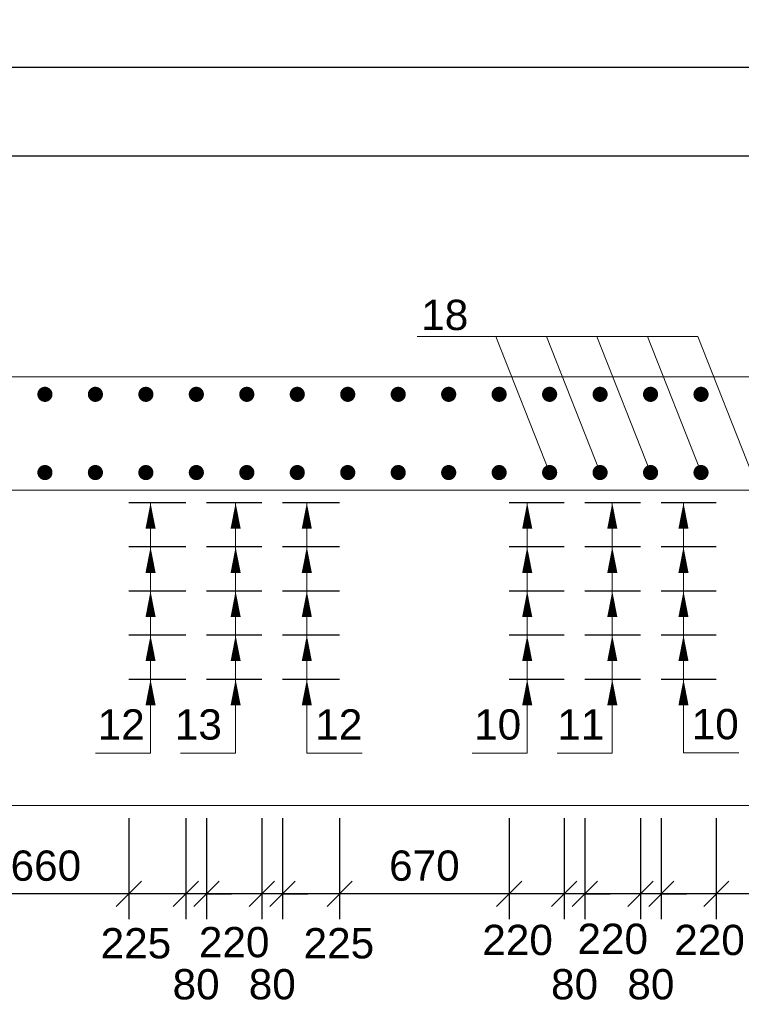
# Model space of a CAD drawing. Extents: x 1458 to 5663, y 832 to 1370.
# Tile 24 of 48: x 2102 to 2159, y 1079 to 1157. Entities that reach past the tile are written whole.
import ezdxf
from ezdxf.enums import TextEntityAlignment as Align

# ---------------------------------------------------------------- set-up
doc = ezdxf.new("R2010")
doc.units = 0
doc.layers.get('0').update_dxf_attribs({"linetype": 'CONTINUOUS'})
doc.layers.get('Defpoints').update_dxf_attribs({"linetype": 'CONTINUOUS'})
for name, color, linetype, lineweight in [('0.09mm', 2, 'CONTINUOUS', 9), ('0.13mm', 140, 'CONTINUOUS', 13), ('0.25mm', 1, 'CONTINUOUS', 25)]:
    doc.layers.add(name, color=color, linetype=linetype, lineweight=lineweight)
doc.styles.add('ARIAL', font='arial.ttf')
doc.dimstyles.new('MD_e50', dxfattribs={"dimtxt": 2.4, "dimasz": 2, "dimexe": 2, "dimexo": 1, "dimgap": 1, "dimtad": 1, "dimdec": 4, "dimlfac": 50, "dimdsep": 46, "dimtxsty": 'ARIAL', "dimblk1": 'OBLIQUE', "dimblk2": 'OBLIQUE', "dimsah": 1, "dimcen": 2.5, "dimdle": 2, "dimadec": 0, "dimazin": 0, "dimtfac": 1, "dimtdec": 4, "dimtmove": 2, "dimatfit": 3, "dimldrblk": 'OBLIQUE', "dimfxl": 2, "dimtolj": 1, "dimtzin": 0, "dimarcsym": 0})

# ---------------------------------------------------------------- blocks, each defined once
blk = doc.blocks.new('_OBLIQUE')
at = {"color": 0, "linetype": 'ByBlock'}
blk.add_line((-0.5, -0.5), (0.5, 0.5), dxfattribs=at)
blk = doc.blocks.new('*D312')
at = {"layer": '0.09mm', "color": 0, "lineweight": -2, "transparency": 16777216}
for p, q in [((2156.774, 1093.491), (2156.774, 1085.491)), ((2170.5, 1093.491), (2170.5, 1085.491)), ((2172.5, 1087.491), (2154.774, 1087.491))]:
    blk.add_line(p, q, dxfattribs=at)
at = {"layer": 'Defpoints', "color": 0, "transparency": 16777216}
for p in [(2156.774, 1094.491), (2170.5, 1094.491), (2156.774, 1087.491)]:
    blk.add_point(p, dxfattribs=at)
at = {"layer": '0.09mm', "color": 0, "lineweight": -2, "transparency": 16777216, "xscale": 2, "yscale": 2, "zscale": 2, "rotation": 180}
blk.add_blockref('_OBLIQUE', (2156.774, 1087.491), dxfattribs=at)
at = {"layer": '0.09mm', "color": 0, "lineweight": -2, "transparency": 16777216, "xscale": 2, "yscale": 2, "zscale": 2}
blk.add_blockref('_OBLIQUE', (2170.5, 1087.491), dxfattribs=at)
at = {"layer": '0.09mm', "color": 0, "transparency": 16777216, "insert": (2163.637, 1089.716), "char_height": 2.4, "attachment_point": 5, "style": 'ARIAL'}
blk.add_mtext('\\A1;690', dxfattribs=at)
blk = doc.blocks.new('*D313')
at = {"layer": '0.09mm', "color": 0, "lineweight": -2, "transparency": 16777216}
for p, q in [((2152.415, 1093.491), (2152.415, 1085.491)), ((2156.774, 1093.491), (2156.774, 1085.491)), ((2158.774, 1087.491), (2150.415, 1087.491))]:
    blk.add_line(p, q, dxfattribs=at)
at = {"layer": 'Defpoints', "color": 0, "transparency": 16777216}
for p in [(2152.415, 1094.491), (2156.774, 1094.491), (2152.415, 1087.491)]:
    blk.add_point(p, dxfattribs=at)
at = {"layer": '0.09mm', "color": 0, "lineweight": -2, "transparency": 16777216, "xscale": 2, "yscale": 2, "zscale": 2, "rotation": 180}
blk.add_blockref('_OBLIQUE', (2152.415, 1087.491), dxfattribs=at)
at = {"layer": '0.09mm', "color": 0, "lineweight": -2, "transparency": 16777216, "xscale": 2, "yscale": 2, "zscale": 2}
blk.add_blockref('_OBLIQUE', (2156.774, 1087.491), dxfattribs=at)
at = {"layer": '0.09mm', "color": 0, "transparency": 16777216, "insert": (2156.237, 1083.826), "char_height": 2.4, "attachment_point": 5, "style": 'ARIAL'}
blk.add_mtext('\\A1;220', dxfattribs=at)
blk = doc.blocks.new('*D314')
at = {"layer": '0.09mm', "color": 0, "lineweight": -2, "transparency": 16777216}
for p, q in [((2150.763, 1093.491), (2150.763, 1085.491)), ((2152.415, 1093.491), (2152.415, 1085.491)), ((2150.763, 1087.491), (2148.763, 1087.491)), ((2152.415, 1087.491), (2150.763, 1087.491)), ((2152.415, 1087.491), (2154.415, 1087.491))]:
    blk.add_line(p, q, dxfattribs=at)
at = {"layer": 'Defpoints', "color": 0, "transparency": 16777216}
for p in [(2150.763, 1094.491), (2152.415, 1094.491), (2150.763, 1087.491)]:
    blk.add_point(p, dxfattribs=at)
at = {"layer": '0.09mm', "color": 0, "lineweight": -2, "transparency": 16777216, "xscale": 2, "yscale": 2, "zscale": 2}
blk.add_blockref('_OBLIQUE', (2150.763, 1087.491), dxfattribs=at)
at = {"layer": '0.09mm', "color": 0, "lineweight": -2, "transparency": 16777216, "xscale": 2, "yscale": 2, "zscale": 2, "rotation": 180}
blk.add_blockref('_OBLIQUE', (2152.415, 1087.491), dxfattribs=at)
at = {"layer": '0.09mm', "color": 0, "transparency": 16777216, "insert": (2151.589, 1080.314), "char_height": 2.4, "attachment_point": 5, "style": 'ARIAL'}
blk.add_mtext('\\A1;80', dxfattribs=at)
blk = doc.blocks.new('*D315')
at = {"layer": '0.09mm', "color": 0, "lineweight": -2, "transparency": 16777216}
for p, q in [((2146.363, 1093.491), (2146.363, 1085.491)), ((2150.763, 1093.491), (2150.763, 1085.491)), ((2152.763, 1087.491), (2144.363, 1087.491))]:
    blk.add_line(p, q, dxfattribs=at)
at = {"layer": 'Defpoints', "color": 0, "transparency": 16777216}
for p in [(2146.363, 1094.491), (2150.763, 1094.491), (2146.363, 1087.491)]:
    blk.add_point(p, dxfattribs=at)
at = {"layer": '0.09mm', "color": 0, "lineweight": -2, "transparency": 16777216, "xscale": 2, "yscale": 2, "zscale": 2, "rotation": 180}
blk.add_blockref('_OBLIQUE', (2146.363, 1087.491), dxfattribs=at)
at = {"layer": '0.09mm', "color": 0, "lineweight": -2, "transparency": 16777216, "xscale": 2, "yscale": 2, "zscale": 2}
blk.add_blockref('_OBLIQUE', (2150.763, 1087.491), dxfattribs=at)
at = {"layer": '0.09mm', "color": 0, "transparency": 16777216, "insert": (2148.563, 1083.913), "char_height": 2.4, "attachment_point": 5, "style": 'ARIAL'}
blk.add_mtext('\\A1;220', dxfattribs=at)
blk = doc.blocks.new('*D316')
at = {"layer": '0.09mm', "color": 0, "lineweight": -2, "transparency": 16777216}
for p, q in [((2140.352, 1093.491), (2140.352, 1085.491)), ((2144.711, 1093.491), (2144.711, 1085.491)), ((2146.711, 1087.491), (2138.352, 1087.491))]:
    blk.add_line(p, q, dxfattribs=at)
at = {"layer": 'Defpoints', "color": 0, "transparency": 16777216}
for p in [(2140.352, 1094.491), (2144.711, 1094.491), (2140.352, 1087.491)]:
    blk.add_point(p, dxfattribs=at)
at = {"layer": '0.09mm', "color": 0, "lineweight": -2, "transparency": 16777216, "xscale": 2, "yscale": 2, "zscale": 2, "rotation": 180}
blk.add_blockref('_OBLIQUE', (2140.352, 1087.491), dxfattribs=at)
at = {"layer": '0.09mm', "color": 0, "lineweight": -2, "transparency": 16777216, "xscale": 2, "yscale": 2, "zscale": 2}
blk.add_blockref('_OBLIQUE', (2144.711, 1087.491), dxfattribs=at)
at = {"layer": '0.09mm', "color": 0, "transparency": 16777216, "insert": (2141.026, 1083.826), "char_height": 2.4, "attachment_point": 5, "style": 'ARIAL'}
blk.add_mtext('\\A1;220', dxfattribs=at)
blk = doc.blocks.new('*D317')
at = {"layer": '0.09mm', "color": 0, "lineweight": -2, "transparency": 16777216}
for p, q in [((2126.921, 1093.491), (2126.921, 1085.491)), ((2140.352, 1093.491), (2140.352, 1085.491)), ((2142.352, 1087.491), (2124.921, 1087.491))]:
    blk.add_line(p, q, dxfattribs=at)
at = {"layer": 'Defpoints', "color": 0, "transparency": 16777216}
for p in [(2126.921, 1094.491), (2140.352, 1094.491), (2126.921, 1087.491)]:
    blk.add_point(p, dxfattribs=at)
at = {"layer": '0.09mm', "color": 0, "lineweight": -2, "transparency": 16777216, "xscale": 2, "yscale": 2, "zscale": 2, "rotation": 180}
blk.add_blockref('_OBLIQUE', (2126.921, 1087.491), dxfattribs=at)
at = {"layer": '0.09mm', "color": 0, "lineweight": -2, "transparency": 16777216, "xscale": 2, "yscale": 2, "zscale": 2}
blk.add_blockref('_OBLIQUE', (2140.352, 1087.491), dxfattribs=at)
at = {"layer": '0.09mm', "color": 0, "transparency": 16777216, "insert": (2133.637, 1089.716), "char_height": 2.4, "attachment_point": 5, "style": 'ARIAL'}
blk.add_mtext('\\A1;670', dxfattribs=at)
blk = doc.blocks.new('*D318')
at = {"layer": '0.09mm', "color": 0, "lineweight": -2, "transparency": 16777216}
for p, q in [((2122.401, 1093.491), (2122.401, 1085.491)), ((2126.921, 1093.491), (2126.921, 1085.491)), ((2128.921, 1087.491), (2120.401, 1087.491))]:
    blk.add_line(p, q, dxfattribs=at)
at = {"layer": 'Defpoints', "color": 0, "transparency": 16777216}
for p in [(2122.401, 1094.491), (2126.921, 1094.491), (2122.401, 1087.491)]:
    blk.add_point(p, dxfattribs=at)
at = {"layer": '0.09mm', "color": 0, "lineweight": -2, "transparency": 16777216, "xscale": 2, "yscale": 2, "zscale": 2, "rotation": 180}
blk.add_blockref('_OBLIQUE', (2122.401, 1087.491), dxfattribs=at)
at = {"layer": '0.09mm', "color": 0, "lineweight": -2, "transparency": 16777216, "xscale": 2, "yscale": 2, "zscale": 2}
blk.add_blockref('_OBLIQUE', (2126.921, 1087.491), dxfattribs=at)
at = {"layer": '0.09mm', "color": 0, "transparency": 16777216, "insert": (2126.86, 1083.563), "char_height": 2.4, "attachment_point": 5, "style": 'ARIAL'}
blk.add_mtext('\\A1;225', dxfattribs=at)
blk = doc.blocks.new('*D319')
at = {"layer": '0.09mm', "color": 0, "lineweight": -2, "transparency": 16777216}
for p, q in [((2120.763, 1093.491), (2120.763, 1085.491)), ((2122.401, 1093.491), (2122.401, 1085.491)), ((2120.763, 1087.491), (2118.763, 1087.491)), ((2122.401, 1087.491), (2120.763, 1087.491)), ((2122.401, 1087.491), (2124.401, 1087.491))]:
    blk.add_line(p, q, dxfattribs=at)
at = {"layer": 'Defpoints', "color": 0, "transparency": 16777216}
for p in [(2120.763, 1094.491), (2122.401, 1094.491), (2120.763, 1087.491)]:
    blk.add_point(p, dxfattribs=at)
at = {"layer": '0.09mm', "color": 0, "lineweight": -2, "transparency": 16777216, "xscale": 2, "yscale": 2, "zscale": 2}
blk.add_blockref('_OBLIQUE', (2120.763, 1087.491), dxfattribs=at)
at = {"layer": '0.09mm', "color": 0, "lineweight": -2, "transparency": 16777216, "xscale": 2, "yscale": 2, "zscale": 2, "rotation": 180}
blk.add_blockref('_OBLIQUE', (2122.401, 1087.491), dxfattribs=at)
at = {"layer": '0.09mm', "color": 0, "transparency": 16777216, "insert": (2121.582, 1080.314), "char_height": 2.4, "attachment_point": 5, "style": 'ARIAL'}
blk.add_mtext('\\A1;80', dxfattribs=at)
blk = doc.blocks.new('*D320')
at = {"layer": '0.09mm', "color": 0, "lineweight": -2, "transparency": 16777216}
for p, q in [((2116.363, 1093.491), (2116.363, 1085.491)), ((2120.763, 1093.491), (2120.763, 1085.491)), ((2122.763, 1087.491), (2114.363, 1087.491))]:
    blk.add_line(p, q, dxfattribs=at)
at = {"layer": 'Defpoints', "color": 0, "transparency": 16777216}
for p in [(2116.363, 1094.491), (2120.763, 1094.491), (2116.363, 1087.491)]:
    blk.add_point(p, dxfattribs=at)
at = {"layer": '0.09mm', "color": 0, "lineweight": -2, "transparency": 16777216, "xscale": 2, "yscale": 2, "zscale": 2, "rotation": 180}
blk.add_blockref('_OBLIQUE', (2116.363, 1087.491), dxfattribs=at)
at = {"layer": '0.09mm', "color": 0, "lineweight": -2, "transparency": 16777216, "xscale": 2, "yscale": 2, "zscale": 2}
blk.add_blockref('_OBLIQUE', (2120.763, 1087.491), dxfattribs=at)
at = {"layer": '0.09mm', "color": 0, "transparency": 16777216, "insert": (2118.563, 1083.65), "char_height": 2.4, "attachment_point": 5, "style": 'ARIAL'}
blk.add_mtext('\\A1;220', dxfattribs=at)
blk = doc.blocks.new('*D321')
at = {"layer": '0.09mm', "color": 0, "lineweight": -2, "transparency": 16777216}
for p, q in [((2114.725, 1093.491), (2114.725, 1085.491)), ((2116.363, 1093.491), (2116.363, 1085.491)), ((2114.725, 1087.491), (2112.725, 1087.491)), ((2116.363, 1087.491), (2114.725, 1087.491)), ((2116.363, 1087.491), (2118.363, 1087.491))]:
    blk.add_line(p, q, dxfattribs=at)
at = {"layer": 'Defpoints', "color": 0, "transparency": 16777216}
for p in [(2114.725, 1094.491), (2116.363, 1094.491), (2114.725, 1087.491)]:
    blk.add_point(p, dxfattribs=at)
at = {"layer": '0.09mm', "color": 0, "lineweight": -2, "transparency": 16777216, "xscale": 2, "yscale": 2, "zscale": 2}
blk.add_blockref('_OBLIQUE', (2114.725, 1087.491), dxfattribs=at)
at = {"layer": '0.09mm', "color": 0, "lineweight": -2, "transparency": 16777216, "xscale": 2, "yscale": 2, "zscale": 2, "rotation": 180}
blk.add_blockref('_OBLIQUE', (2116.363, 1087.491), dxfattribs=at)
at = {"layer": '0.09mm', "color": 0, "transparency": 16777216, "insert": (2115.544, 1080.314), "char_height": 2.4, "attachment_point": 5, "style": 'ARIAL'}
blk.add_mtext('\\A1;80', dxfattribs=at)
blk = doc.blocks.new('*D322')
at = {"layer": '0.09mm', "color": 0, "lineweight": -2, "transparency": 16777216}
for p, q in [((2110.205, 1093.491), (2110.205, 1085.491)), ((2114.725, 1093.491), (2114.725, 1085.491)), ((2116.725, 1087.491), (2108.205, 1087.491))]:
    blk.add_line(p, q, dxfattribs=at)
at = {"layer": 'Defpoints', "color": 0, "transparency": 16777216}
for p in [(2110.205, 1094.491), (2114.725, 1094.491), (2110.205, 1087.491)]:
    blk.add_point(p, dxfattribs=at)
at = {"layer": '0.09mm', "color": 0, "lineweight": -2, "transparency": 16777216, "xscale": 2, "yscale": 2, "zscale": 2, "rotation": 180}
blk.add_blockref('_OBLIQUE', (2110.205, 1087.491), dxfattribs=at)
at = {"layer": '0.09mm', "color": 0, "lineweight": -2, "transparency": 16777216, "xscale": 2, "yscale": 2, "zscale": 2}
blk.add_blockref('_OBLIQUE', (2114.725, 1087.491), dxfattribs=at)
at = {"layer": '0.09mm', "color": 0, "transparency": 16777216, "insert": (2110.774, 1083.563), "char_height": 2.4, "attachment_point": 5, "style": 'ARIAL'}
blk.add_mtext('\\A1;225', dxfattribs=at)
blk = doc.blocks.new('*D323')
at = {"layer": '0.09mm', "color": 0, "lineweight": -2, "transparency": 16777216}
for p, q in [((2097.068, 1093.491), (2097.068, 1085.491)), ((2110.205, 1093.491), (2110.205, 1085.491)), ((2112.205, 1087.491), (2095.068, 1087.491))]:
    blk.add_line(p, q, dxfattribs=at)
at = {"layer": 'Defpoints', "color": 0, "transparency": 16777216}
for p in [(2097.068, 1094.491), (2110.205, 1094.491), (2097.068, 1087.491)]:
    blk.add_point(p, dxfattribs=at)
at = {"layer": '0.09mm', "color": 0, "lineweight": -2, "transparency": 16777216, "xscale": 2, "yscale": 2, "zscale": 2, "rotation": 180}
blk.add_blockref('_OBLIQUE', (2097.068, 1087.491), dxfattribs=at)
at = {"layer": '0.09mm', "color": 0, "lineweight": -2, "transparency": 16777216, "xscale": 2, "yscale": 2, "zscale": 2}
blk.add_blockref('_OBLIQUE', (2110.205, 1087.491), dxfattribs=at)
at = {"layer": '0.09mm', "color": 0, "transparency": 16777216, "insert": (2103.637, 1089.716), "char_height": 2.4, "attachment_point": 5, "style": 'ARIAL'}
blk.add_mtext('\\A1;660', dxfattribs=at)
blk = doc.blocks.new('*D329')
at = {"layer": '0.09mm', "color": 0, "lineweight": -2, "transparency": 16777216}
for p, q in [((2144.711, 1093.491), (2144.711, 1085.491)), ((2146.363, 1093.491), (2146.363, 1085.491)), ((2144.711, 1087.491), (2142.711, 1087.491)), ((2146.363, 1087.491), (2144.711, 1087.491)), ((2146.363, 1087.491), (2148.363, 1087.491))]:
    blk.add_line(p, q, dxfattribs=at)
at = {"layer": 'Defpoints', "color": 0, "transparency": 16777216}
for p in [(2144.711, 1094.491), (2146.363, 1094.491), (2144.711, 1087.491)]:
    blk.add_point(p, dxfattribs=at)
at = {"layer": '0.09mm', "color": 0, "lineweight": -2, "transparency": 16777216, "xscale": 2, "yscale": 2, "zscale": 2}
blk.add_blockref('_OBLIQUE', (2144.711, 1087.491), dxfattribs=at)
at = {"layer": '0.09mm', "color": 0, "lineweight": -2, "transparency": 16777216, "xscale": 2, "yscale": 2, "zscale": 2, "rotation": 180}
blk.add_blockref('_OBLIQUE', (2146.363, 1087.491), dxfattribs=at)
at = {"layer": '0.09mm', "color": 0, "transparency": 16777216, "insert": (2145.537, 1080.314), "char_height": 2.4, "attachment_point": 5, "style": 'ARIAL'}
blk.add_mtext('\\A1;80', dxfattribs=at)
blk = doc.blocks.new('*D688')
at = {"layer": '0.09mm', "color": 0, "lineweight": -2, "transparency": 16777216}
for p, q in [((2003.563, 1136.491), (2003.563, 1147.987)), ((2163.563, 1136.491), (2163.563, 1147.987)), ((2001.563, 1145.987), (2165.563, 1145.987))]:
    blk.add_line(p, q, dxfattribs=at)
at = {"layer": 'Defpoints', "color": 0, "transparency": 16777216}
for p in [(2163.563, 1145.987), (2003.563, 1135.491), (2163.563, 1135.491)]:
    blk.add_point(p, dxfattribs=at)
at = {"layer": '0.09mm', "color": 0, "lineweight": -2, "transparency": 16777216, "xscale": 2, "yscale": 2, "zscale": 2, "rotation": 180}
blk.add_blockref('_OBLIQUE', (2003.563, 1145.987), dxfattribs=at)
at = {"layer": '0.09mm', "color": 0, "lineweight": -2, "transparency": 16777216, "xscale": 2, "yscale": 2, "zscale": 2}
blk.add_blockref('_OBLIQUE', (2163.563, 1145.987), dxfattribs=at)
at = {"layer": '0.09mm', "color": 0, "transparency": 16777216, "insert": (2083.563, 1148.213), "char_height": 2.4, "attachment_point": 5, "style": 'ARIAL'}
blk.add_mtext('\\A1;40x200=8000', dxfattribs=at)
blk = doc.blocks.new('*D692')
at = {"layer": '0.09mm', "color": 0, "lineweight": -2, "transparency": 16777216}
for p, q in [((1977.563, 1146.987), (1977.563, 1154.987)), ((2199.563, 1146.987), (2199.563, 1154.987)), ((2201.563, 1152.987), (1975.563, 1152.987))]:
    blk.add_line(p, q, dxfattribs=at)
at = {"layer": 'Defpoints', "color": 0, "transparency": 16777216}
for p in [(1977.563, 1152.987), (1977.563, 1145.987), (2199.563, 1145.987)]:
    blk.add_point(p, dxfattribs=at)
at = {"layer": '0.09mm', "color": 0, "lineweight": -2, "transparency": 16777216, "xscale": 2, "yscale": 2, "zscale": 2, "rotation": 180}
blk.add_blockref('_OBLIQUE', (1977.563, 1152.987), dxfattribs=at)
at = {"layer": '0.09mm', "color": 0, "lineweight": -2, "transparency": 16777216, "xscale": 2, "yscale": 2, "zscale": 2}
blk.add_blockref('_OBLIQUE', (2199.563, 1152.987), dxfattribs=at)
at = {"layer": '0.09mm', "color": 0, "transparency": 16777216, "insert": (2088.563, 1155.213), "char_height": 2.4, "attachment_point": 5, "style": 'ARIAL'}
blk.add_mtext('\\A1;11100', dxfattribs=at)

msp = doc.modelspace()

# ---------------------------------------------------------------- linework, layer by layer
at = {"const_width": 0.6}
for points in [[(2103.86303071, 1127.09054084, -1), (2103.26303071, 1127.09054084, -1)], [(2107.86303071, 1127.09054084, -1), (2107.26303071, 1127.09054084, -1)], [(2111.86303071, 1127.09054084, -1), (2111.26303071, 1127.09054084, -1)], [(2115.86303071, 1127.09054084, -1), (2115.26303071, 1127.09054084, -1)], [(2119.86303071, 1127.09054084, -1), (2119.26303071, 1127.09054084, -1)], [(2123.86303071, 1127.09054084, -1), (2123.26303071, 1127.09054084, -1)], [(2127.86303071, 1127.09054084, -1), (2127.26303071, 1127.09054084, -1)], [(2131.86303071, 1127.09054084, -1), (2131.26303071, 1127.09054084, -1)], [(2135.86303071, 1127.09054084, -1), (2135.26303071, 1127.09054084, -1)], [(2139.86303071, 1127.09054084, -1), (2139.26303071, 1127.09054084, -1)], [(2143.86303071, 1127.09054084, -1), (2143.26303071, 1127.09054084, -1)], [(2147.86303071, 1127.09054084, -1), (2147.26303071, 1127.09054084, -1)], [(2151.86303071, 1127.09054084, -1), (2151.26303071, 1127.09054084, -1)], [(2155.86303071, 1127.09054084, -1), (2155.26303071, 1127.09054084, -1)], [(2103.86303071, 1120.89054102, 1), (2103.26303071, 1120.89054102, 1)], [(2107.86303071, 1120.89054102, 1), (2107.26303071, 1120.89054102, 1)], [(2111.86303071, 1120.89054102, 1), (2111.26303071, 1120.89054102, 1)], [(2115.86303071, 1120.89054102, 1), (2115.26303071, 1120.89054102, 1)], [(2119.86303071, 1120.89054102, 1), (2119.26303071, 1120.89054102, 1)], [(2123.86303071, 1120.89054102, 1), (2123.26303071, 1120.89054102, 1)], [(2127.86303071, 1120.89054102, 1), (2127.26303071, 1120.89054102, 1)], [(2131.86303071, 1120.89054102, 1), (2131.26303071, 1120.89054102, 1)], [(2135.86303071, 1120.89054102, 1), (2135.26303071, 1120.89054102, 1)], [(2139.86303071, 1120.89054102, 1), (2139.26303071, 1120.89054102, 1)], [(2143.86303071, 1120.89054102, 1), (2143.26303071, 1120.89054102, 1)], [(2147.86303071, 1120.89054102, 1), (2147.26303071, 1120.89054102, 1)], [(2151.86303071, 1120.89054102, 1), (2151.26303071, 1120.89054102, 1)], [(2155.86303071, 1120.89054102, 1), (2155.26303071, 1120.89054102, 1)]]:
    msp.add_lwpolyline(points, format="xyb", close=True, dxfattribs=at)
for points in [[(2111.93505533, 1116.44057917, 0.8, 0, 0), (2111.9321155, 1118.49054091, 0, 0, 0)], [(2118.67856612, 1116.44057917, 0.8, 0, 0), (2118.67562629, 1118.49054091, 0, 0, 0)], [(2124.31800202, 1116.44057917, 0.8, 0, 0), (2124.32094185, 1118.49054091, 0, 0, 0)], [(2141.78783986, 1116.44057917, 0.8, 0, 0), (2141.78490003, 1118.49054091, 0, 0, 0)], [(2148.53135065, 1116.44057917, 0.8, 0, 0), (2148.52841082, 1118.49054091, 0, 0, 0)], [(2154.17078655, 1116.44057917, 0.8, 0, 0), (2154.17372638, 1118.49054091, 0, 0, 0)], [(2111.93505533, 1112.94057917, 0.8, 0, 0), (2111.9321155, 1114.99054091, 0, 0, 0)], [(2118.67856612, 1112.94057917, 0.8, 0, 0), (2118.67562629, 1114.99054091, 0, 0, 0)], [(2124.31800202, 1112.94057917, 0.8, 0, 0), (2124.32094185, 1114.99054091, 0, 0, 0)], [(2141.78783986, 1112.94057917, 0.8, 0, 0), (2141.78490003, 1114.99054091, 0, 0, 0)], [(2148.53135065, 1112.94057917, 0.8, 0, 0), (2148.52841082, 1114.99054091, 0, 0, 0)], [(2154.17078655, 1112.94057917, 0.8, 0, 0), (2154.17372638, 1114.99054091, 0, 0, 0)], [(2111.93505533, 1109.44057917, 0.8, 0, 0), (2111.9321155, 1111.49054091, 0, 0, 0)], [(2118.67856612, 1109.44057917, 0.8, 0, 0), (2118.67562629, 1111.49054091, 0, 0, 0)], [(2124.31800202, 1109.44057917, 0.8, 0, 0), (2124.32094185, 1111.49054091, 0, 0, 0)], [(2141.78783986, 1109.44057917, 0.8, 0, 0), (2141.78490003, 1111.49054091, 0, 0, 0)], [(2148.53135065, 1109.44057917, 0.8, 0, 0), (2148.52841082, 1111.49054091, 0, 0, 0)], [(2154.17078655, 1109.44057917, 0.8, 0, 0), (2154.17372638, 1111.49054091, 0, 0, 0)], [(2111.93505533, 1105.94057917, 0.8, 0, 0), (2111.9321155, 1107.99054091, 0, 0, 0)], [(2118.67856612, 1105.94057917, 0.8, 0, 0), (2118.67562629, 1107.99054091, 0, 0, 0)], [(2124.31800202, 1105.94057917, 0.8, 0, 0), (2124.32094185, 1107.99054091, 0, 0, 0)], [(2141.78783986, 1105.94057917, 0.8, 0, 0), (2141.78490003, 1107.99054091, 0, 0, 0)], [(2148.53135065, 1105.94057917, 0.8, 0, 0), (2148.52841082, 1107.99054091, 0, 0, 0)], [(2154.17078655, 1105.94057917, 0.8, 0, 0), (2154.17372638, 1107.99054091, 0, 0, 0)], [(2111.93505533, 1102.44057917, 0.8, 0, 0), (2111.9321155, 1104.49054091, 0, 0, 0)], [(2118.67856612, 1102.44057917, 0.8, 0, 0), (2118.67562629, 1104.49054091, 0, 0, 0)], [(2124.31800202, 1102.44057917, 0.8, 0, 0), (2124.32094185, 1104.49054091, 0, 0, 0)], [(2141.78783986, 1102.44057917, 0.8, 0, 0), (2141.78490003, 1104.49054091, 0, 0, 0)], [(2148.53135065, 1102.44057917, 0.8, 0, 0), (2148.52841082, 1104.49054091, 0, 0, 0)], [(2154.17078655, 1102.44057917, 0.8, 0, 0), (2154.17372638, 1104.49054091, 0, 0, 0)]]:
    msp.add_lwpolyline(points, format="xyseb")
at = {"layer": '0.09mm'}
for points in [[(2155.31240223, 1131.67500605), (2133.05880496, 1131.67500605)], [(2143.56303071, 1120.89054102), (2139.31240223, 1131.67500605)], [(2147.56303071, 1120.89054102), (2143.31240223, 1131.67500605)], [(2151.56303071, 1120.89054102), (2147.31240223, 1131.67500605)], [(2155.56303071, 1120.89054102), (2151.31240223, 1131.67500605)], [(2159.56303071, 1120.89054102), (2155.31240223, 1131.67500605)], [(2111.9321155, 1098.65180243), (2111.9321155, 1118.49054091)], [(2118.67562629, 1098.65180243), (2118.67562629, 1118.49054091)], [(2124.32094185, 1098.65180243), (2124.32094185, 1118.49054091)], [(2141.78490003, 1098.65180243), (2141.78490003, 1118.49054091)], [(2148.52841082, 1098.65180243), (2148.52841082, 1118.49054091)], [(2154.17376421, 1098.6781775), (2154.17376421, 1118.51691599)], [(2107.55879437, 1098.65180243), (2111.9321155, 1098.65180243)], [(2114.30230516, 1098.65180243), (2118.67562629, 1098.65180243)], [(2128.69426298, 1098.65180243), (2124.32094185, 1098.65180243)], [(2137.41157891, 1098.65180243), (2141.78490003, 1098.65180243)], [(2144.1550897, 1098.65180243), (2148.52841082, 1098.65180243)], [(2158.54708533, 1098.6781775), (2154.17376421, 1098.6781775)]]:
    msp.add_lwpolyline(points, dxfattribs=at)
at = {"layer": '0.13mm', "flags": 128}
for points in [[(2185.5630309, 1128.49054093), (1977.56303082, 1128.49054093)], [(2199.56303082, 1119.49054093), (1977.56303082, 1119.49054093)], [(2199.56303082, 1094.49054093), (1977.56303082, 1094.49054093)]]:
    msp.add_lwpolyline(points, dxfattribs=at)
at = {"layer": '0.25mm'}
for points in [[(2114.72498089, 1118.49054091), (2110.20516872, 1118.49054091)], [(2120.76303082, 1118.49054091), (2116.36303082, 1118.49054091)], [(2126.92089292, 1118.49054091), (2122.40108075, 1118.49054091)], [(2144.71118779, 1118.49054091), (2140.35238419, 1118.49054091)], [(2150.76303082, 1118.49054091), (2146.36303082, 1118.49054091)], [(2156.77367746, 1118.49054091), (2152.41487386, 1118.49054091)], [(2114.72498089, 1114.99054091), (2110.20516872, 1114.99054091)], [(2120.76303082, 1114.99054091), (2116.36303082, 1114.99054091)], [(2126.92089292, 1114.99054091), (2122.40108075, 1114.99054091)], [(2144.71118779, 1114.99054091), (2140.35238419, 1114.99054091)], [(2150.76303082, 1114.99054091), (2146.36303082, 1114.99054091)], [(2156.77367746, 1114.99054091), (2152.41487386, 1114.99054091)], [(2114.72498089, 1111.49054091), (2110.20516872, 1111.49054091)], [(2120.76303082, 1111.49054091), (2116.36303082, 1111.49054091)], [(2126.92089292, 1111.49054091), (2122.40108075, 1111.49054091)], [(2144.71118779, 1111.49054091), (2140.35238419, 1111.49054091)], [(2150.76303082, 1111.49054091), (2146.36303082, 1111.49054091)], [(2156.77367746, 1111.49054091), (2152.41487386, 1111.49054091)], [(2114.72498089, 1107.99054091), (2110.20516872, 1107.99054091)], [(2120.76303082, 1107.99054091), (2116.36303082, 1107.99054091)], [(2126.92089292, 1107.99054091), (2122.40108075, 1107.99054091)], [(2144.71118779, 1107.99054091), (2140.35238419, 1107.99054091)], [(2150.76303082, 1107.99054091), (2146.36303082, 1107.99054091)], [(2156.77367746, 1107.99054091), (2152.41487386, 1107.99054091)], [(2114.72498089, 1104.49054091), (2110.20516872, 1104.49054091)], [(2120.76303082, 1104.49054091), (2116.36303082, 1104.49054091)], [(2126.92089292, 1104.49054091), (2122.40108075, 1104.49054091)], [(2144.71118779, 1104.49054091), (2140.35238419, 1104.49054091)], [(2150.76303082, 1104.49054091), (2146.36303082, 1104.49054091)], [(2156.77367746, 1104.49054091), (2152.41487386, 1104.49054091)]]:
    msp.add_lwpolyline(points, dxfattribs=at)

# ---------------------------------------------------------------- texts
at = {"style": 'ARIAL'}
for s, p in [('18', (2135.25186566, 1132.18724225)), ('12', (2109.60982946, 1099.72136089)), ('13', (2115.72179798, 1099.72136089)), ('12', (2126.85239635, 1099.72136089)), ('10', (2139.44624291, 1099.72136089)), ('11', (2146.03788401, 1099.72136089)), ('10', (2156.68884763, 1099.74773596))]:
    msp.add_text(s, height=2.4, dxfattribs=at).set_placement(p, align=Align.CENTER)

# ---------------------------------------------------------------- dimensions: what is measured, and where the dimension line sits
at = {"layer": '0.09mm'}
dim = msp.add_linear_dim(base=(1977.56303082, 1152.98738035), p1=(2199.56303082, 1145.98738035), p2=(1977.56303082, 1145.98738035), angle=180, dimstyle='MD_e50', dxfattribs=at)
dim.commit()
dim.dimension.update_dxf_attribs({"geometry": '*D692', "text_midpoint": (2088.56303082, 1155.21275552)})
dim = msp.add_linear_dim(base=(2163.56303071, 1145.98738035), p1=(2003.56303071, 1135.49054093), p2=(2163.56303071, 1135.49054093), text='40x200=<>', dimstyle='MD_e50', dxfattribs=at)
dim.commit()
dim.dimension.update_dxf_attribs({"geometry": '*D688', "text_midpoint": (2083.56303071, 1148.21275552)})
for base, p1, p2, text, picture, middle in [((2097.06810838, 1087.49054093), (2110.20516871, 1094.49054092), (2097.06810838, 1094.49054092), '660', '*D323', (2103.63663855, 1089.7159161)), ((2114.72498088, 1087.49054093), (2116.36303081, 1094.49054092), (2114.72498088, 1094.49054092), '80', '*D321', (2115.54400585, 1080.31441542)), ((2120.76303081, 1087.49054093), (2122.40108074, 1094.49054092), (2120.76303081, 1094.49054092), '80', '*D319', (2121.58205578, 1080.31441542)), ((2126.92089291, 1087.49054093), (2140.35238418, 1094.49054092), (2126.92089291, 1094.49054092), '670', '*D317', (2133.63663855, 1089.7159161)), ((2144.71118778, 1087.49054093), (2146.36303081, 1094.49054092), (2144.71118778, 1094.49054092), '80', '*D329', (2145.53710929, 1080.31441542)), ((2150.76303081, 1087.49054093), (2152.41487385, 1094.49054092), (2150.76303081, 1094.49054092), '80', '*D314', (2151.58895233, 1080.31441542)), ((2156.77367745, 1087.49054093), (2170.49959964, 1094.49054092), (2156.77367745, 1094.49054092), '690', '*D312', (2163.63663855, 1089.7159161))]:
    dim = msp.add_linear_dim(base=base, p1=p1, p2=p2, angle=180, text=text, dimstyle='MD_e50', override={"dimdec": 0}, dxfattribs=at)
    dim.commit()
    dim.dimension.update_dxf_attribs({"geometry": picture, "text_midpoint": middle})
for base, p1, p2, text, picture, middle in [((2110.20516871, 1087.49054093), (2114.72498088, 1094.49054092), (2110.20516871, 1094.49054092), '225', '*D322', (2110.77406132, 1083.56250976)), ((2122.40108074, 1087.49054093), (2126.92089291, 1094.49054092), (2122.40108074, 1094.49054092), '225', '*D318', (2126.85996411, 1083.56250976)), ((2140.35238418, 1087.49054093), (2144.71118778, 1094.49054092), (2140.35238418, 1094.49054092), '220', '*D316', (2141.02557269, 1083.82575992)), ((2152.41487385, 1087.49054093), (2156.77367745, 1094.49054092), (2152.41487385, 1094.49054092), '220', '*D313', (2156.23724751, 1083.82575992))]:
    dim = msp.add_linear_dim(base=base, p1=p1, p2=p2, angle=180, text=text, dimstyle='MD_e50', override={"dimdec": 0}, dxfattribs=at)
    dim.commit()
    dim.dimension.update_dxf_attribs({"geometry": picture, "text_midpoint": middle, "dimtype": 160})
for base, p1, p2, picture, middle in [((2116.36303081, 1087.49054093), (2120.76303081, 1094.49054092), (2116.36303081, 1094.49054092), '*D320', (2118.56303081, 1083.64987607)), ((2146.36303081, 1087.49054093), (2150.76303081, 1094.49054092), (2146.36303081, 1094.49054092), '*D315', (2148.56303081, 1083.91312623))]:
    dim = msp.add_linear_dim(base=base, p1=p1, p2=p2, angle=180, dimstyle='MD_e50', override={"dimdec": 0}, dxfattribs=at)
    dim.commit()
    dim.dimension.update_dxf_attribs({"geometry": picture, "text_midpoint": middle, "dimtype": 160})

doc.saveas('drawing.dxf')
